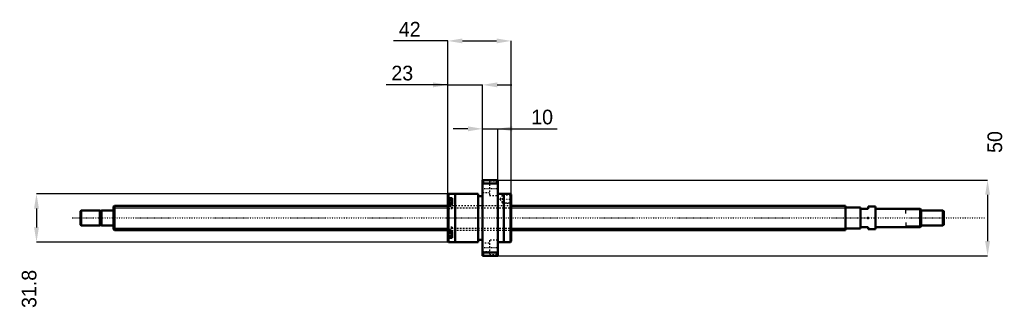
# Model space of a CAD drawing. Header units: millimetres. Extents: x -62 to 589, y -62 to 131.
import ezdxf

# ---------------------------------------------------------------- set-up
doc = ezdxf.new("R2010")
doc.units = ezdxf.units.MM
doc.linetypes.add('Center', pattern=[1.5, 0.45, -0.5, 0.05, -0.5])
doc.linetypes.add('Dashed', pattern=[2, 1, -1])
for name, color, linetype, lineweight in [('2d ConnectionPoints', 7, 'Continuous', 50), ('AM_0', 7, 'Continuous', 50), ('AM_4', 3, 'Continuous', 25), ('AM_5', 3, 'Continuous', 25), ('AM_7', 7, 'Center', 25), ('AM_9', 6, 'Dashed', 25)]:
    doc.layers.add(name, color=color, linetype=linetype, lineweight=lineweight)
doc.dimstyles.new('ISO-25', dxfattribs={"dimtxt": 2.5, "dimasz": 2.5, "dimexe": 1.25, "dimexo": 0.625, "dimtad": 1, "dimtxsty": 'Standard', "dimcen": 2.5, "dimadec": 0, "dimazin": 0, "dimtfac": 1, "dimtmove": 0, "dimatfit": 3, "dimfxl": 0, "dimarcsym": 0})

# ---------------------------------------------------------------- blocks, each defined once
blk = doc.blocks.new('1_BNK_1616_3_6G0_571LC5Y0_Nut_0_in_BNK1616_3_6G0_571LC5Y_2630__4')
at = {"layer": 'AM_0'}
for p, q in [((254, 25), (244, 25)), ((244, 25), (244, -25)), ((244, 22.25), (244.5, 22.87)), ((244.5, 25), (244.5, 22.87)), ((244.5, 22.87), (253.5, 22.87)), ((253.5, 25), (253.5, 22.87)), ((253.5, 22.87), (254, 22.25)), ((254, 25), (254, -25)), ((221.5, 15.9), (221, 15.4)), ((221, 15.4), (221, -15.4)), ((221, 12.72), (221.5, 13.08)), ((225.9, 15.9), (221.5, 15.9)), ((221.5, 15.9), (221.5, 13.08)), ((224, 13.08), (221.5, 13.08)), ((224, 13.08), (224, 9.05)), ((225.9, 16), (225.9, -16)), ((241, 16), (225.9, 16)), ((241, 16), (241, -16)), ((244, 14.4), (241, 14.4)), ((258.1, 16), (254, 16)), ((258.1, 16), (258.1, -16)), ((262.5, 15.9), (258.1, 15.9)), ((262.5, 15.9), (262.5, -15.9)), ((262.96, 15.44), (262.5, 15.9)), ((263, 15.38), (262.95, 15.45)), ((263, 15.38), (263, -15.4)), ((221.5, 9.05), (221, 8.69)), ((224, 11.77), (221.28, 11.77)), ((224, 9.05), (221.5, 9.05)), ((221.5, 9.05), (221.5, -9.05)), ((221, -8.69), (221.5, -9.05)), ((221.5, -13.08), (221, -12.72)), ((221.28, -11.77), (224, -11.77)), ((224, -9.05), (221.5, -9.05)), ((224, -9.05), (224, -13.08)), ((221, -15.4), (221.5, -15.9)), ((224, -13.08), (221.5, -13.08)), ((221.5, -13.08), (221.5, -15.9)), ((221.5, -15.9), (225.9, -15.9)), ((225.9, -16), (241, -16)), ((241, -14.4), (244, -14.4)), ((254, -16), (258.1, -16)), ((258.1, -15.9), (262.5, -15.9)), ((262.5, -15.9), (263, -15.4)), ((244.5, -22.87), (244, -22.25)), ((244, -25), (254, -25)), ((244.5, -22.87), (244.5, -25)), ((253.5, -22.87), (244.5, -22.87)), ((254, -22.25), (253.5, -22.87)), ((253.5, -22.87), (253.5, -25))]:
    blk.add_line(p, q, dxfattribs=at)
for centre, start, end in [((221.28, 11.49), 90, 180), ((221.28, -11.49), 180, 270)]:
    blk.add_arc(centre, 0.275, start, end, dxfattribs=at)
at = {"layer": 'AM_4'}
for p, q in [((221.28, 11.77), (221.28, 8.88)), ((221.28, -8.88), (221.28, -11.77))]:
    blk.add_line(p, q, dxfattribs=at)
at = {"layer": 'AM_5', "linetype": 'Dashed'}
for p, q in [((257.3, 15.09), (258, 15.5)), ((262.9, 15.5), (258, 15.5)), ((258, 15.5), (258, 9.5)), ((257.3, 9.91), (258, 9.5)), ((263, 9.5), (258, 9.5))]:
    blk.add_line(p, q, dxfattribs=at)
at = {"layer": 'AM_7'}
for p, q in [((243.5, 19.49), (254.5, 19.49)), ((220.85, 9.02), (224.15, 9.02)), ((255.12, 12.5), (263.38, 12.5)), ((220.85, -9.02), (224.15, -9.02)), ((243.5, -19.49), (254.5, -19.49))]:
    blk.add_line(p, q, dxfattribs=at)
at = {"layer": 'AM_9'}
for p, q in [((248.5, 22.24), (244, 22.24)), ((248.5, 24.24), (248.5, 14.74)), ((254, 24.24), (248.5, 24.24)), ((244, 16.74), (248.5, 16.74)), ((248.5, 14.74), (254, 14.74)), ((257, 15.09), (255.5, 12.5)), ((257, 15.09), (257, 9.91)), ((262.59, 15.09), (257, 15.09)), ((262.95, 15.45), (262.59, 15.09)), ((262.59, 15.09), (262.59, 9.91)), ((224, 11.03), (221, 11.03)), ((222.85, 10.41), (221, 10.41)), ((222.85, 10.04), (221, 10.04)), ((222.85, 9.39), (221, 9.39)), ((222.85, 8.64), (221, 8.64)), ((263, 8), (221, 8)), ((222.85, 7.99), (221, 7.99)), ((222.85, 7.62), (221, 7.62)), ((224, 7), (221, 7)), ((221.28, 8.88), (221.28, 6.27)), ((222.85, 10.41), (222.85, 7.62)), ((224, 9.05), (224, 6.17)), ((255.5, 12.5), (257, 9.91)), ((257, 9.91), (262.59, 9.91)), ((262.59, 9.91), (263, 9.5)), ((221, 6.17), (224, 6.17)), ((221.28, 6.27), (224, 6.27)), ((224, -6.17), (221, -6.17)), ((221.28, -6.27), (221.28, -8.88)), ((224, -6.27), (221.28, -6.27)), ((224, -6.17), (224, -9.05)), ((224, -7), (221, -7)), ((222.85, -7.62), (221, -7.62)), ((222.85, -7.99), (221, -7.99)), ((221, -8), (263, -8)), ((222.85, -8.64), (221, -8.64)), ((222.85, -9.39), (221, -9.39)), ((222.85, -10.04), (221, -10.04)), ((222.85, -10.41), (221, -10.41)), ((224, -11.03), (221, -11.03)), ((222.85, -7.62), (222.85, -10.41)), ((248.5, -16.74), (244, -16.74)), ((248.5, -14.74), (248.5, -24.24)), ((254, -14.74), (248.5, -14.74)), ((244, -22.24), (248.5, -22.24)), ((248.5, -24.24), (254, -24.24))]:
    blk.add_line(p, q, dxfattribs=at)
for centre, start, end in [((221.28, 6.54), 180, 270), ((221.28, -6.54), 90, 180)]:
    blk.add_arc(centre, 0.275, start, end, dxfattribs=at)
blk = doc.blocks.new('2_BNK_1616_3_6G0_571LC5Y_Shaft_0_in_BNK1616_3_6G0_571LC5Y_2630__4')
at = {"layer": 'AM_0'}
for p, q in [((0.5, 8), (0, 7.5)), ((0, 7.5), (0, -7.5)), ((0.5, 8), (0.5, -8)), ((221, 8), (0.5, 8)), ((484, 8), (263, 8)), ((484, 8), (484, -8)), ((494, 7), (484, 7)), ((494, 7), (494, -7)), ((503.8, 7.5), (499, 7.5)), ((499, 7.5), (499, 6)), ((504, 7.3), (503.8, 7.5)), ((503.8, 7.5), (503.8, -7.5)), ((504, 7.3), (504, -7.3)), ((-21.5, 5), (-22, 4.5)), ((-22, 4.5), (-22, -4.5)), ((-21.5, 5), (-21.5, -5)), ((-9.15, 5), (-21.5, 5)), ((-9.15, 5), (-9.15, -5)), ((-8, 4.8), (-9.15, 4.8)), ((-8, 5), (-8, -5)), ((-0.2, 5), (-8, 5)), ((494, 6), (499, 6)), ((533.5, 6), (504.2, 6)), ((534, 5.5), (533.5, 6)), ((533.5, 6), (533.5, -6)), ((534, 5.5), (534, -5.5)), ((548.5, 5), (534, 5)), ((548.5, 5), (548.5, -5)), ((549, 4.5), (548.5, 5)), ((549, 4.5), (549, -4.5)), ((-22, -4.5), (-21.5, -5)), ((-21.5, -5), (-9.15, -5)), ((-9.15, -4.8), (-8, -4.8)), ((-8, -5), (-0.2, -5)), ((499, -6), (494, -6)), ((499, -6), (499, -7.5)), ((504.2, -6), (533.5, -6)), ((533.5, -6), (534, -5.5)), ((534, -5), (548.5, -5)), ((548.5, -5), (549, -4.5)), ((0, -7.5), (0.5, -8)), ((0.5, -8), (221, -8)), ((263, -8), (484, -8)), ((484, -7), (494, -7)), ((499, -7.5), (503.8, -7.5)), ((503.8, -7.5), (504, -7.3))]:
    blk.add_line(p, q, dxfattribs=at)
for centre, start, end in [((-0.2, 5.2), 270, 0), ((504.2, 6.2), 180, 270), ((-0.2, -5.2), 360, 90), ((504.2, -6.2), 90, 180)]:
    blk.add_arc(centre, 0.2, start, end, dxfattribs=at)
at = {"layer": 'AM_4'}
for p, q in [((-0.2, 5), (-0.2, -5)), ((504.2, 6), (504.2, -6))]:
    blk.add_line(p, q, dxfattribs=at)
at = {"layer": 'AM_5'}
for p, q in [((0, 6.773), (221, 6.773)), ((263, 6.773), (484, 6.773)), ((484, 4), (484, 6.773)), ((534, 5.3865), (524, 5.3865)), ((524, 3), (524, 5.3865)), ((484, -4), (484, -6.773)), ((524, -3), (524, -5.3865)), ((534, -5.3865), (524, -5.3865)), ((0, -6.773), (221, -6.773)), ((263, -6.773), (484, -6.773))]:
    blk.add_line(p, q, dxfattribs=at)
at = {"layer": 'AM_5', "linetype": 'Dashed'}
for p, q in [((221, 6.773), (263, 6.773)), ((221, -6.773), (263, -6.773))]:
    blk.add_line(p, q, dxfattribs=at)
at = {"layer": 'AM_7'}
blk.add_line((-27.45, 0), (576.45, 0), dxfattribs=at)
at = {"layer": 'AM_9'}
for p, q in [((263, 8), (221, 8)), ((221, -8), (263, -8))]:
    blk.add_line(p, q, dxfattribs=at)
blk = doc.blocks.new('*D3')
at = {"layer": 'AM_5', "color": 0, "lineweight": -2}
for p, q in [((221, 87.92), (180.16, 87.92)), ((211.32, 87.92), (201.64, 87.92)), ((221, 15.4), (221, 87.92)), ((221, 87.92), (244, 87.92)), ((244, 25), (244, 87.92)), ((253.68, 87.92), (263.36, 87.92))]:
    blk.add_line(p, q, dxfattribs=at)
at = {"layer": 'AM_5', "color": 0}
for points in [[(211.32, 86.31), (211.32, 89.53), (221, 87.92)], [(253.68, 89.53), (253.68, 86.31), (244, 87.92)]]:
    blk.add_solid(points, dxfattribs=at)
at = {"layer": 'Defpoints', "color": 0}
for p in [(244, 87.92), (244, 25), (221, 15.4)]:
    blk.add_point(p, dxfattribs=at)
at = {"layer": 'AM_5', "color": 0, "insert": (190.9, 95.66), "char_height": 9.68, "attachment_point": 5}
blk.add_mtext('23', dxfattribs=at)
blk = doc.blocks.new('*D4')
at = {"layer": 'AM_5', "color": 0, "lineweight": -2}
for p, q in [((221.5, 15.9), (-51.04, 15.9)), ((-51.04, 6.22), (-51.04, -6.22)), ((221.5, -15.9), (-51.04, -15.9))]:
    blk.add_line(p, q, dxfattribs=at)
at = {"layer": 'AM_5', "color": 0}
for points in [[(-49.43, 6.22), (-52.65, 6.22), (-51.04, 15.9)], [(-52.65, -6.22), (-49.43, -6.22), (-51.04, -15.9)]]:
    blk.add_solid(points, dxfattribs=at)
at = {"layer": 'Defpoints', "color": 0}
for p in [(221.5, 15.9), (-51.04, -15.9), (221.5, -15.9)]:
    blk.add_point(p, dxfattribs=at)
at = {"layer": 'AM_5', "color": 0, "insert": (-55.88, -46.88), "char_height": 9.68, "attachment_point": 5, "rotation": 90}
blk.add_mtext('31.8', dxfattribs=at)
blk = doc.blocks.new('*D5')
at = {"layer": 'AM_5', "color": 0, "lineweight": -2}
for p, q in [((234.32, 58.88), (224.64, 58.88)), ((244, 25), (244, 58.88)), ((244, 58.88), (254, 58.88)), ((254, 25), (254, 58.88)), ((254, 58.88), (293.46, 58.88)), ((263.68, 58.88), (273.36, 58.88))]:
    blk.add_line(p, q, dxfattribs=at)
at = {"layer": 'AM_5', "color": 0}
for points in [[(234.32, 57.27), (234.32, 60.49), (244, 58.88)], [(263.68, 60.49), (263.68, 57.27), (254, 58.88)]]:
    blk.add_solid(points, dxfattribs=at)
at = {"layer": 'Defpoints', "color": 0}
for p in [(254, 58.88), (244, 25), (254, 25)]:
    blk.add_point(p, dxfattribs=at)
at = {"layer": 'AM_5', "color": 0, "insert": (283.41, 66.62), "char_height": 9.68, "attachment_point": 5}
blk.add_mtext('10', dxfattribs=at)
blk = doc.blocks.new('*D6')
at = {"layer": 'AM_5', "color": 0, "lineweight": -2}
for p, q in [((221, 116.96), (185.09, 116.96)), ((221, 15.4), (221, 116.96)), ((230.68, 116.96), (253.32, 116.96)), ((263, 15.4), (263, 116.96))]:
    blk.add_line(p, q, dxfattribs=at)
at = {"layer": 'AM_5', "color": 0}
for points in [[(230.68, 118.57), (230.68, 115.35), (221, 116.96)], [(253.32, 115.35), (253.32, 118.57), (263, 116.96)]]:
    blk.add_solid(points, dxfattribs=at)
at = {"layer": 'Defpoints', "color": 0}
for p in [(263, 116.96), (221, 15.4), (263, 15.4)]:
    blk.add_point(p, dxfattribs=at)
at = {"layer": 'AM_5', "color": 0, "insert": (195.83, 124.7), "char_height": 9.68, "attachment_point": 5}
blk.add_mtext('42', dxfattribs=at)
blk = doc.blocks.new('*D7')
at = {"layer": 'AM_5', "color": 0, "lineweight": -2}
for p, q in [((254, 25), (578.04, 25)), ((578.04, 15.32), (578.04, -15.32)), ((254, -25), (578.04, -25))]:
    blk.add_line(p, q, dxfattribs=at)
at = {"layer": 'AM_5', "color": 0}
for points in [[(579.65, 15.32), (576.43, 15.32), (578.04, 25)], [(576.43, -15.32), (579.65, -15.32), (578.04, -25)]]:
    blk.add_solid(points, dxfattribs=at)
at = {"layer": 'Defpoints', "color": 0}
for p in [(254, 25), (254, -25), (578.04, -25)]:
    blk.add_point(p, dxfattribs=at)
at = {"layer": 'AM_5', "color": 0, "insert": (582.88, 50.17), "char_height": 9.68, "attachment_point": 5, "rotation": 90}
blk.add_mtext('50', dxfattribs=at)

msp = doc.modelspace()

# ---------------------------------------------------------------- linework, layer by layer
at = {"layer": '2d ConnectionPoints'}
for p in [(0, 0), (499, 0)]:
    msp.add_point(p, dxfattribs=at)

# ---------------------------------------------------------------- block references
for name in ['1_BNK_1616_3_6G0_571LC5Y0_Nut_0_in_BNK1616_3_6G0_571LC5Y_2630__4', '2_BNK_1616_3_6G0_571LC5Y_Shaft_0_in_BNK1616_3_6G0_571LC5Y_2630__4']:
    msp.add_blockref(name, (0, 0))

# ---------------------------------------------------------------- dimensions: what is measured, and where the dimension line sits
at = {"layer": 'AM_5'}
for base, p1, p2, text, picture, middle in [((263, 116.96), (221, 15.4), (263, 15.4), '42', '*D6', (195.832, 116.96)), ((244, 87.92), (221, 15.4), (244, 25), '23', '*D3', (190.9, 87.92)), ((254, 58.88), (244, 25), (254, 25), '10', '*D5', (283.409, 58.88))]:
    dim = msp.add_linear_dim(base=base, p1=p1, p2=p2, text=text, dimstyle='ISO-25', override={"dimtxt": 9.68, "dimasz": 9.68, "dimexe": 0, "dimexo": 0, "dimgap": 2.904}, dxfattribs=at)
    dim.commit()
    dim.dimension.update_dxf_attribs({"geometry": picture, "text_midpoint": middle, "dimtype": 160})
for base, p1, p2, text, picture, middle in [((578.04, -25), (254, 25), (254, -25), '50', '*D7', (582.88, 50.168)), ((-51.04, -15.9), (221.5, 15.9), (221.5, -15.9), '31.8', '*D4', (-55.88, -46.876))]:
    dim = msp.add_linear_dim(base=base, p1=p1, p2=p2, angle=90, text=text, dimstyle='ISO-25', override={"dimtxt": 9.68, "dimasz": 9.68, "dimexe": 0, "dimexo": 0, "dimgap": 2.904}, dxfattribs=at)
    dim.commit()
    dim.dimension.update_dxf_attribs({"geometry": picture, "text_midpoint": middle, "dimtype": 160, "text_rotation": 90})

doc.saveas('drawing.dxf')
